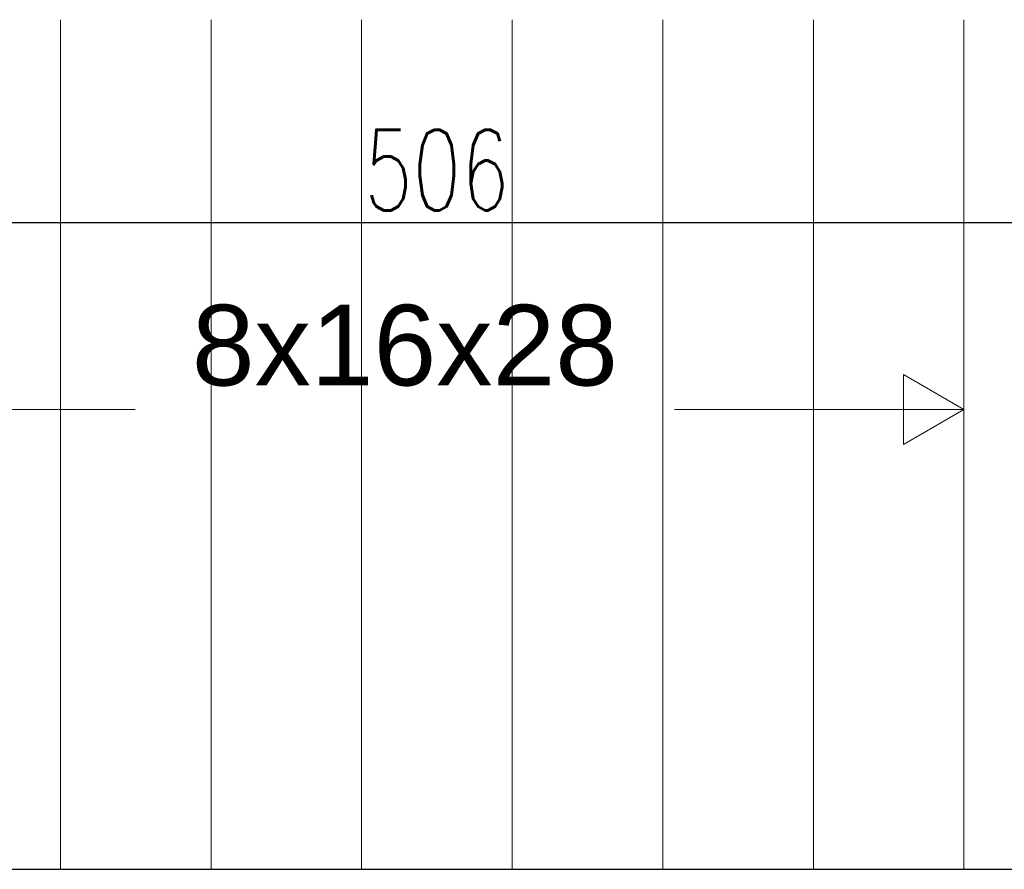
# Model space of a CAD drawing. Header units: millimetres. Extents: x 0 to 111311, y -48878 to -25280.
# Tile 192 of 244: x 106223 to 106406, y -28396 to -28238. Entities that reach past the tile are written whole.
import ezdxf

# ---------------------------------------------------------------- set-up
doc = ezdxf.new("R2010")
doc.units = ezdxf.units.MM
doc.layers.get('Defpoints').update_dxf_attribs({"color": 30})
for name, color, linetype, lineweight in [('J 0.15', 40, 'Continuous', 15), ('J opisy', 7, 'Continuous', 9), ('J wymiary', 1, 'Continuous', 9), ('sciany', 252, 'Continuous', 30)]:
    doc.layers.add(name, color=color, linetype=linetype, lineweight=lineweight)
doc.styles.add('ADESK2', font='simplex', dxfattribs={"width": 0.7})
doc.styles.get("Standard").update_dxf_attribs({"font": 'arial.ttf'})
doc.dimstyles.new('1-100', dxfattribs={"dimscale": 1.5, "dimtxt": 10, "dimasz": 2, "dimexe": 1, "dimexo": 1, "dimgap": 1.5, "dimtad": 1, "dimdec": 0, "dimrnd": 0.5, "dimdsep": 46, "dimtxsty": 'ADESK2', "dimblk": 'wymiar', "dimcen": -1, "dimdle": 5, "dimse1": 1, "dimse2": 1, "dimclrd": 256, "dimclre": 256, "dimclrt": 256, "dimadec": 0, "dimazin": 0, "dimtfac": 1, "dimtdec": 0, "dimtix": 1, "dimtmove": 0, "dimatfit": 3, "dimfxl": 20, "dimfxlon": 1, "dimtolj": 1, "dimtzin": 0, "dimarcsym": 0})

# ---------------------------------------------------------------- blocks, each defined once
blk = doc.blocks.new('wymiar')
for p, q in [((0, 1.5), (0, -1.5)), ((1.061, 1.061), (-1.061, -1.061)), ((1.5, 0), (-1.5, 0))]:
    blk.add_line(p, q)
blk = doc.blocks.new('*D1758')
at = {"layer": 'Defpoints', "color": 0, "ltscale": 4}
for p in [(106553.92, -28276.03), (106047.92, -28385.32), (106553.92, -28389.94)]:
    blk.add_point(p, dxfattribs=at)
at = {"layer": 'J wymiary', "lineweight": -2}
blk.add_line((106050.92, -28276.03), (106550.92, -28276.03), dxfattribs=at)
at = {"layer": 'J wymiary', "lineweight": -2, "ltscale": 4, "xscale": 3, "yscale": 3, "zscale": 3, "rotation": 180}
blk.add_blockref('wymiar', (106047.92, -28276.03), dxfattribs=at)
at = {"layer": 'J wymiary', "lineweight": -2, "ltscale": 4, "xscale": 3, "yscale": 3, "zscale": 3}
blk.add_blockref('wymiar', (106553.92, -28276.03), dxfattribs=at)
at = {"layer": 'J wymiary', "ltscale": 4, "insert": (106300.92, -28266.28), "char_height": 15, "attachment_point": 5, "style": 'ADESK2'}
blk.add_mtext('\\A1;506', dxfattribs=at)

msp = doc.modelspace()

# ---------------------------------------------------------------- linework, layer by layer
msp.add_line((106154.603, -28396.32), (106553.917, -28396.32))
at = {"layer": 'J 0.15'}
for p, q in [((106230.917, -28396.32), (106230.917, -28238.32)), ((106370.917, -28396.32), (106370.917, -28238.32)), ((106398.917, -28383.32), (106398.917, -28238.32)), ((106398.917, -28396.32), (106398.917, -28238.32))]:
    msp.add_line(p, q, dxfattribs=at)
at = {"layer": 'J opisy'}
msp.add_line((106202.917, -28310.82), (106398.917, -28310.82), dxfattribs=at)
msp.add_lwpolyline([(106398.917, -28310.82), (106387.667, -28317.315), (106387.667, -28304.324)], close=True, dxfattribs=at)
at = {"layer": 'sciany'}
msp.add_line((106047.917, -28396.32), (106553.917, -28396.32), dxfattribs=at)

# ---------------------------------------------------------------- next in the draw order: texts
at = {"layer": 'J opisy', "insert": (106294.964, -28298.947), "char_height": 15, "width": 85.22639, "attachment_point": 5, "bg_fill": 2}
msp.add_mtext('{\\fArial|b0|i0|c238|p34;8x16x28}', dxfattribs=at)

# ---------------------------------------------------------------- next in the draw order: linework, layer by layer
at = {"layer": 'J 0.15'}
for p, q in [((106258.917, -28396.32), (106258.917, -28238.32)), ((106286.917, -28396.32), (106286.917, -28238.32)), ((106314.917, -28396.32), (106314.917, -28238.32)), ((106342.917, -28396.32), (106342.917, -28238.32))]:
    msp.add_line(p, q, dxfattribs=at)
msp.add_lwpolyline([(106047.917, -28396.32), (106553.917, -28396.32), (106553.917, -28060.32), (106047.917, -28060.32)], close=True, dxfattribs=at)

# ---------------------------------------------------------------- next in the draw order: dimensions: what is measured, and where the dimension line sits
at = {"layer": 'J wymiary'}
dim = msp.add_linear_dim(base=(106553.917, -28276.031), p1=(106047.917, -28385.32), p2=(106553.917, -28389.939), dimstyle='1-100', override={"dimblk": 'wymiar'}, dxfattribs=at)
dim.commit()
dim.dimension.update_dxf_attribs({"geometry": '*D1758', "text_midpoint": (106300.917, -28266.281)})

doc.saveas('drawing.dxf')
